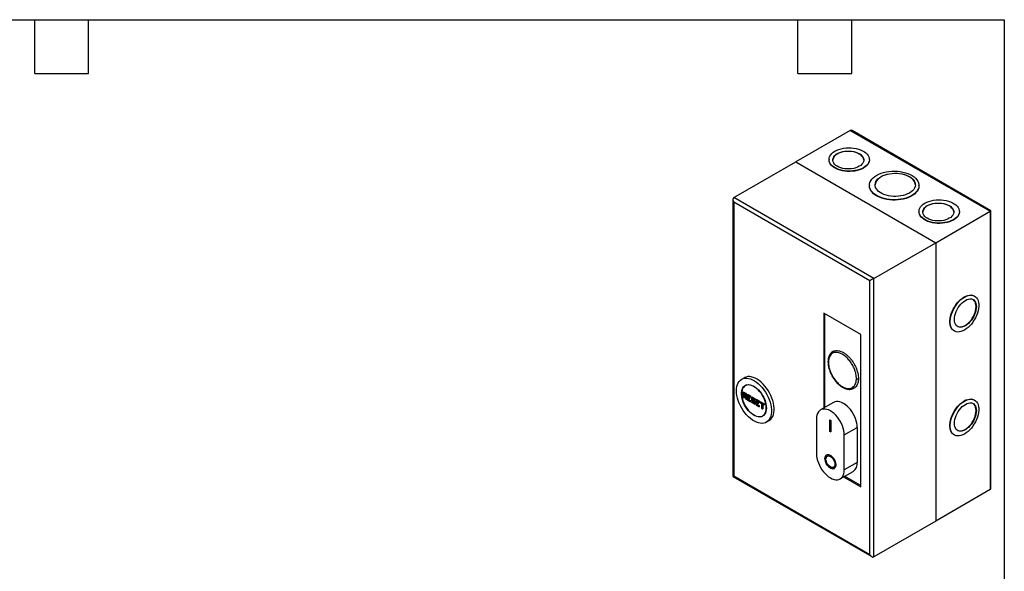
# Model space of a CAD drawing. Header units: millimetres. Extents: x 32 to 1365, y 32 to 1048.
# Tile 3 of 3: x 669 to 1365, y 658 to 1048. Entities that reach past the tile are written whole.
import ezdxf

# ---------------------------------------------------------------- set-up
doc = ezdxf.new("R2010")
doc.units = ezdxf.units.MM
doc.header["$LTSCALE"] = 5
doc.layers.add('TEXT', color=140, linetype='Continuous', lineweight=25)

msp = doc.modelspace()

# ---------------------------------------------------------------- linework, layer by layer
for p, q in [((1256.256, 969.524), (1217.718, 947.277)), ((1256.256, 969.524), (1355.25, 912.376)), ((1355.836, 912.714), (1257.67, 969.384)), ((1173.878, 921.969), (1217.718, 947.277)), ((1217.718, 947.277), (1316.713, 890.129)), ((1241.27, 948.951), (1241.27, 948.706)), ((1269.827, 948.706), (1269.827, 948.951)), ((1269.84, 930.582), (1269.84, 930.337)), ((1304.897, 930.337), (1304.897, 930.582)), ((1173.292, 920.674), (1173.292, 724.844)), ((1272.873, 864.82), (1173.878, 921.969)), ((1270.044, 863.187), (1173.878, 918.703)), ((1173.878, 918.703), (1173.878, 725.183)), ((1316.713, 890.129), (1355.25, 912.376)), ((1355.25, 912.376), (1355.25, 715.589)), ((1355.836, 716.884), (1355.836, 912.714)), ((1304.909, 912.213), (1304.909, 911.968)), ((1333.467, 911.968), (1333.467, 912.213)), ((1272.873, 864.82), (1316.713, 890.129)), ((1316.713, 890.129), (1316.713, 693.342)), ((1272.873, 668.034), (1272.873, 864.82)), ((1270.044, 669.667), (1270.044, 863.187)), ((1344.217, 852.357), (1344.005, 852.48)), ((1237.517, 840.321), (1237.517, 773.168)), ((1263.68, 825.217), (1237.517, 840.321)), ((1238.366, 773.657), (1238.366, 839.831)), ((1263.68, 717.434), (1263.68, 825.217)), ((1329.727, 827.748), (1329.939, 827.625)), ((1181.392, 794.64), (1179.412, 793.497)), ((1183.125, 789.636), (1182.012, 788.993)), ((1180.531, 784.706), (1180.531, 780.671)), ((1180.56, 780.688), (1180.531, 780.671)), ((1180.531, 780.671), (1181.055, 780.368)), ((1180.56, 784.77), (1182.681, 783.546)), ((1180.56, 784.607), (1182.54, 783.464)), ((1180.56, 780.688), (1180.56, 784.607)), ((1180.984, 780.443), (1180.56, 780.688)), ((1181.805, 781.847), (1180.984, 782.321)), ((1180.984, 782.321), (1180.984, 780.443)), ((1181.055, 783.913), (1182.045, 783.342)), ((1181.055, 782.77), (1181.055, 783.913)), ((1182.045, 782.199), (1181.055, 782.77)), ((1181.055, 782.246), (1181.787, 781.824)), ((1181.126, 783.838), (1182.016, 783.325)), ((1181.126, 782.205), (1181.126, 780.361)), ((1181.196, 782.852), (1181.196, 783.798)), ((1182.016, 782.379), (1181.196, 782.852)), ((1181.786, 781.825), (1182.222, 779.695)), ((1182.241, 779.718), (1181.805, 781.847)), ((1182.016, 783.325), (1182.016, 782.297)), ((1182.045, 783.342), (1182.045, 782.199)), ((1182.224, 781.605), (1182.66, 779.476)), ((1182.224, 781.605), (1182.54, 781.423)), ((1182.31, 781.522), (1182.611, 781.348)), ((1182.395, 781.473), (1182.823, 779.381)), ((1182.54, 783.464), (1182.54, 781.423)), ((1182.681, 783.546), (1182.681, 781.341)), ((1183.642, 782.91), (1183.642, 778.875)), ((1183.671, 782.974), (1185.793, 781.75)), ((1183.671, 782.811), (1185.651, 781.668)), ((1183.671, 778.892), (1183.671, 782.811)), ((1185.651, 781.015), (1184.096, 781.913)), ((1184.096, 781.913), (1184.096, 780.933)), ((1184.096, 780.933), (1184.944, 780.443)), ((1184.096, 780.28), (1184.096, 779.3)), ((1184.944, 779.79), (1184.096, 780.28)), ((1184.166, 781.838), (1185.722, 780.94)), ((1184.166, 780.205), (1185.015, 779.715)), ((1184.237, 781.797), (1184.237, 781.015)), ((1184.237, 781.015), (1185.085, 780.525)), ((1184.237, 780.164), (1184.237, 779.382)), ((1184.944, 780.443), (1184.944, 779.79)), ((1185.085, 780.525), (1185.085, 779.708)), ((1185.651, 781.668), (1185.651, 781.015)), ((1185.793, 781.75), (1185.793, 780.933)), ((1186.683, 781.154), (1186.683, 778.753)), ((1186.712, 781.219), (1188.833, 779.994)), ((1186.712, 781.056), (1188.692, 779.913)), ((1186.712, 778.769), (1186.712, 781.056)), ((1188.692, 779.096), (1187.136, 779.994)), ((1187.136, 779.994), (1187.136, 779.014)), ((1188.833, 779.994), (1188.833, 779.015)), ((1182.223, 779.694), (1182.746, 779.392)), ((1182.66, 779.476), (1182.241, 779.718)), ((1183.671, 778.892), (1183.642, 778.875)), ((1183.642, 778.875), (1185.722, 777.674)), ((1185.651, 777.749), (1183.671, 778.892)), ((1184.096, 779.3), (1185.651, 778.402)), ((1184.237, 779.382), (1185.793, 778.484)), ((1185.651, 777.749), (1185.651, 778.402)), ((1185.793, 778.484), (1185.793, 777.667)), ((1186.712, 778.769), (1186.683, 778.753)), ((1186.683, 778.753), (1188.132, 777.916)), ((1186.683, 777.888), (1186.683, 777.119)), ((1186.712, 777.136), (1186.683, 777.119)), ((1186.683, 777.119), (1188.762, 775.919)), ((1188.161, 777.933), (1186.712, 778.769)), ((1186.712, 777.953), (1188.132, 777.133)), ((1186.712, 777.136), (1186.712, 777.79)), ((1186.712, 777.79), (1188.161, 776.953)), ((1188.692, 775.993), (1186.712, 777.136)), ((1187.136, 779.014), (1188.692, 778.116)), ((1187.207, 779.92), (1188.762, 779.022)), ((1187.278, 779.879), (1187.278, 779.096)), ((1187.278, 779.096), (1188.833, 778.198)), ((1188.132, 777.916), (1188.132, 777.052)), ((1188.161, 777.933), (1188.161, 776.953)), ((1188.692, 779.913), (1188.692, 779.096)), ((1188.692, 778.116), (1188.692, 775.993)), ((1188.833, 778.198), (1188.833, 775.912)), ((1189.723, 779.399), (1189.723, 775.364)), ((1189.752, 775.381), (1189.723, 775.364)), ((1189.723, 775.364), (1191.803, 774.163)), ((1189.752, 779.464), (1191.874, 778.239)), ((1189.752, 779.301), (1191.732, 778.158)), ((1189.752, 775.381), (1189.752, 779.301)), ((1191.732, 774.238), (1189.752, 775.381)), ((1191.732, 777.504), (1190.177, 778.402)), ((1190.177, 778.402), (1190.177, 777.423)), ((1190.177, 777.423), (1191.025, 776.933)), ((1190.177, 776.769), (1190.177, 775.789)), ((1191.025, 776.279), (1190.177, 776.769)), ((1190.177, 775.789), (1191.732, 774.891)), ((1190.247, 778.328), (1191.803, 777.43)), ((1190.247, 776.695), (1191.096, 776.205)), ((1190.318, 778.287), (1190.318, 777.504)), ((1190.318, 777.504), (1191.167, 777.014)), ((1190.318, 776.654), (1190.318, 775.871)), ((1190.318, 775.871), (1191.874, 774.973)), ((1191.025, 776.933), (1191.025, 776.279)), ((1191.167, 777.014), (1191.167, 776.198)), ((1191.732, 778.158), (1191.732, 777.504)), ((1191.732, 774.238), (1191.732, 774.891)), ((1191.874, 778.239), (1191.874, 777.423)), ((1191.874, 774.973), (1191.874, 774.156)), ((1192.552, 777.766), (1192.552, 776.998)), ((1192.581, 777.014), (1192.552, 776.998)), ((1192.552, 776.998), (1193.612, 776.385)), ((1192.581, 777.831), (1195.409, 776.198)), ((1192.581, 777.668), (1195.268, 776.117)), ((1192.581, 777.014), (1192.581, 777.668)), ((1193.641, 776.402), (1192.581, 777.014)), ((1193.612, 776.385), (1193.612, 773.119)), ((1193.641, 773.136), (1193.612, 773.119)), ((1193.612, 773.119), (1194.278, 772.735)), ((1193.641, 773.136), (1193.641, 776.402)), ((1194.207, 772.809), (1193.641, 773.136)), ((1195.268, 775.463), (1194.207, 776.076)), ((1194.207, 776.076), (1194.207, 772.809)), ((1194.278, 776.001), (1195.339, 775.389)), ((1194.349, 775.96), (1194.349, 772.728)), ((1195.268, 776.117), (1195.268, 775.463)), ((1195.409, 776.198), (1195.409, 775.382)), ((1244.498, 777.197), (1235.305, 771.891)), ((1344.217, 778.869), (1344.005, 778.991)), ((1194.311, 767.689), (1195.424, 768.332)), ((1196.91, 763.185), (1198.89, 764.328)), ((1232.426, 765.527), (1232.426, 740.867)), ((1241.901, 764.874), (1242.608, 764.466)), ((1241.901, 756.709), (1241.901, 764.874)), ((1241.972, 764.834), (1241.972, 756.75)), ((1242.608, 764.466), (1242.608, 756.301)), ((1252.084, 754.179), (1261.276, 759.485)), ((1261.276, 759.485), (1261.276, 734.826)), ((1241.972, 756.75), (1241.901, 756.709)), ((1242.608, 756.301), (1241.901, 756.709)), ((1241.972, 756.75), (1242.608, 756.382)), ((1252.084, 729.519), (1252.084, 754.179)), ((1329.727, 754.259), (1329.939, 754.136)), ((1240.076, 739.213), (1240.005, 739.172)), ((1244.505, 731.378), (1244.575, 731.418)), ((1261.276, 734.826), (1252.084, 729.519)), ((1173.292, 724.844), (1271.458, 668.174)), ((1173.878, 725.183), (1270.044, 669.667)), ((1249.204, 723.155), (1258.397, 728.462)), ((1251.487, 724.473), (1263.68, 717.434)), ((1263.68, 718.414), (1252.335, 724.963)), ((1355.25, 715.589), (1316.713, 693.342)), ((1316.713, 693.342), (1272.873, 668.034))]:
    msp.add_line(p, q)
at = {"flags": 128}
for points in [[(1245.452, 954.78), (1246.797, 955.464), (1248.28, 956.046), (1249.878, 956.516), (1251.565, 956.867), (1253.315, 957.092), (1255.1, 957.19), (1256.892, 957.157), (1258.663, 956.995), (1260.385, 956.707), (1262.031, 956.295), (1263.574, 955.768), (1264.991, 955.134), (1266.259, 954.402), (1267.358, 953.584), (1268.271, 952.693), (1268.983, 951.743), (1269.483, 950.749), (1269.764, 949.727), (1269.82, 948.692), (1269.651, 947.661), (1269.26, 946.651), (1268.653, 945.677), (1267.839, 944.755), (1266.831, 943.899), (1265.645, 943.122), (1264.3, 942.438), (1262.817, 941.856), (1261.219, 941.386), (1259.532, 941.035), (1257.782, 940.809), (1255.997, 940.712), (1254.205, 940.745), (1252.434, 940.906), (1250.712, 941.195), (1249.066, 941.606), (1247.523, 942.133), (1246.106, 942.768), (1244.838, 943.5), (1243.739, 944.318), (1242.826, 945.209), (1242.114, 946.159), (1241.613, 947.153), (1241.333, 948.175), (1241.277, 949.21), (1241.445, 950.24), (1241.837, 951.251), (1242.444, 952.225), (1243.258, 953.147), (1244.266, 954.003), (1245.452, 954.78)], [(1247.133, 953.051), (1248.316, 953.643), (1249.633, 954.131), (1251.057, 954.507), (1252.559, 954.761), (1254.108, 954.89), (1255.673, 954.89), (1257.223, 954.761), (1258.725, 954.507), (1260.149, 954.131), (1261.466, 953.643), (1262.649, 953.051), (1263.674, 952.368), (1264.52, 951.608), (1265.171, 950.786), (1265.612, 949.918), (1265.834, 949.024), (1265.834, 948.12), (1265.612, 947.226), (1265.171, 946.359), (1264.52, 945.537), (1263.674, 944.776), (1262.649, 944.094), (1261.466, 943.502), (1260.149, 943.013), (1258.725, 942.638), (1257.223, 942.383), (1255.673, 942.255), (1254.108, 942.255), (1252.559, 942.383), (1251.057, 942.638), (1249.633, 943.013), (1248.316, 943.502), (1247.133, 944.094), (1246.108, 944.776), (1245.261, 945.537), (1244.611, 946.359), (1244.17, 947.226), (1243.947, 948.12), (1243.947, 949.024), (1244.17, 949.918), (1244.611, 950.786), (1245.261, 951.608), (1246.108, 952.368), (1247.133, 953.051)], [(1265.86, 948.45), (1265.834, 948.779), (1265.612, 949.674), (1265.171, 950.541), (1264.52, 951.363), (1263.674, 952.123), (1262.649, 952.806), (1261.466, 953.398), (1260.149, 953.886), (1258.725, 954.262), (1257.223, 954.516), (1255.673, 954.645), (1254.108, 954.645), (1252.559, 954.516), (1251.057, 954.262), (1249.633, 953.886), (1248.316, 953.398), (1247.133, 952.806)], [(1269.827, 948.706), (1269.82, 948.447), (1269.651, 947.416), (1269.26, 946.406), (1268.653, 945.432), (1267.839, 944.51), (1266.831, 943.654), (1265.645, 942.877), (1264.3, 942.193), (1262.817, 941.611), (1261.219, 941.141), (1259.532, 940.79), (1257.782, 940.564), (1255.997, 940.467), (1254.205, 940.5), (1252.434, 940.661), (1250.712, 940.95), (1249.066, 941.361), (1247.523, 941.888), (1246.106, 942.523), (1244.838, 943.255), (1243.739, 944.073), (1242.826, 944.964), (1242.114, 945.914), (1241.613, 946.908), (1241.333, 947.93), (1241.27, 948.706)], [(1274.974, 937.737), (1276.467, 938.506), (1278.103, 939.172), (1279.86, 939.726), (1281.714, 940.16), (1283.642, 940.47), (1285.619, 940.65), (1287.619, 940.7), (1289.615, 940.617), (1291.582, 940.404), (1293.494, 940.063), (1295.326, 939.598), (1297.055, 939.016), (1298.657, 938.323), (1300.112, 937.53), (1301.401, 936.646), (1302.507, 935.683), (1303.415, 934.654), (1304.115, 933.571), (1304.596, 932.45), (1304.852, 931.304), (1304.881, 930.148), (1304.681, 928.999), (1304.256, 927.87), (1303.61, 926.776), (1302.753, 925.732), (1301.695, 924.751), (1300.45, 923.847), (1299.035, 923.03), (1297.468, 922.311), (1295.769, 921.7), (1293.96, 921.206), (1292.066, 920.833), (1290.11, 920.587), (1288.119, 920.472), (1286.118, 920.488), (1284.133, 920.637), (1282.19, 920.914), (1280.315, 921.318), (1278.532, 921.843), (1276.864, 922.481), (1275.333, 923.225), (1273.958, 924.065), (1272.759, 924.99), (1271.75, 925.988), (1270.945, 927.046), (1270.354, 928.149), (1269.984, 929.285), (1269.841, 930.437), (1269.927, 931.592), (1270.24, 932.733), (1270.777, 933.846), (1271.529, 934.916), (1272.488, 935.93), (1273.642, 936.875), (1274.974, 937.737)], [(1278.075, 936.581), (1276.895, 935.808), (1275.891, 934.955), (1275.08, 934.037), (1274.476, 933.067), (1274.086, 932.061), (1273.918, 931.035), (1273.913, 930.899)], [(1278.075, 936.826), (1279.415, 937.507), (1280.892, 938.087), (1282.482, 938.555), (1284.162, 938.904), (1285.905, 939.129), (1287.683, 939.226), (1289.467, 939.193), (1291.231, 939.032), (1292.945, 938.745), (1294.584, 938.335), (1296.121, 937.81), (1297.532, 937.179), (1298.794, 936.45), (1299.889, 935.635), (1300.798, 934.748), (1301.507, 933.802), (1302.005, 932.812), (1302.284, 931.794), (1302.34, 930.764), (1302.172, 929.738), (1301.783, 928.732), (1301.178, 927.762), (1300.367, 926.844), (1299.364, 925.991), (1298.183, 925.218), (1296.844, 924.536), (1295.367, 923.957), (1293.776, 923.489), (1292.096, 923.14), (1290.353, 922.915), (1288.576, 922.818), (1286.791, 922.85), (1285.028, 923.011), (1283.313, 923.299), (1281.674, 923.708), (1280.137, 924.233), (1278.727, 924.865), (1277.464, 925.594), (1276.37, 926.408), (1275.461, 927.295), (1274.752, 928.241), (1274.253, 929.231), (1273.974, 930.249), (1273.918, 931.28), (1274.086, 932.306), (1274.476, 933.312), (1275.08, 934.282), (1275.891, 935.2), (1276.895, 936.053), (1278.075, 936.826)], [(1302.346, 930.899), (1302.284, 931.549), (1302.005, 932.567), (1301.507, 933.557), (1300.798, 934.503), (1299.889, 935.39), (1298.794, 936.205), (1297.532, 936.934), (1296.121, 937.566), (1294.584, 938.09), (1292.945, 938.5), (1291.231, 938.787), (1289.467, 938.948), (1287.683, 938.981), (1285.905, 938.884), (1284.162, 938.659), (1282.482, 938.31), (1280.892, 937.842), (1279.415, 937.262), (1278.075, 936.581)], [(1304.897, 930.337), (1304.881, 929.903), (1304.681, 928.754), (1304.256, 927.625), (1303.61, 926.531), (1302.753, 925.487), (1301.695, 924.506), (1300.45, 923.602), (1299.035, 922.785), (1297.468, 922.066), (1295.769, 921.455), (1293.96, 920.961), (1292.066, 920.588), (1290.11, 920.342), (1288.119, 920.227), (1286.118, 920.243), (1284.133, 920.392), (1282.19, 920.669), (1280.315, 921.073), (1278.532, 921.598), (1276.864, 922.236), (1275.333, 922.98), (1273.958, 923.82), (1272.759, 924.745), (1271.75, 925.743), (1270.945, 926.801), (1270.354, 927.904), (1269.984, 929.04), (1269.841, 930.192), (1269.84, 930.337)], [(1309.091, 918.041), (1310.436, 918.726), (1311.919, 919.308), (1313.517, 919.778), (1315.204, 920.128), (1316.954, 920.354), (1318.739, 920.451), (1320.532, 920.419), (1322.303, 920.257), (1324.025, 919.968), (1325.67, 919.557), (1327.214, 919.03), (1328.631, 918.396), (1329.899, 917.664), (1330.998, 916.846), (1331.91, 915.955), (1332.623, 915.005), (1333.123, 914.011), (1333.403, 912.988), (1333.46, 911.954), (1333.291, 910.923), (1332.9, 909.913), (1332.292, 908.939), (1331.478, 908.017), (1330.47, 907.16), (1329.285, 906.384), (1327.94, 905.699), (1326.456, 905.117), (1324.859, 904.648), (1323.172, 904.297), (1321.422, 904.071), (1319.636, 903.974), (1317.844, 904.006), (1316.073, 904.168), (1314.351, 904.457), (1312.706, 904.868), (1311.162, 905.395), (1309.745, 906.029), (1308.477, 906.761), (1307.378, 907.579), (1306.466, 908.47), (1305.753, 909.42), (1305.253, 910.414), (1304.973, 911.437), (1304.916, 912.471), (1305.085, 913.502), (1305.476, 914.512), (1306.084, 915.486), (1306.898, 916.409), (1307.906, 917.265), (1309.091, 918.041)], [(1310.774, 916.312), (1311.957, 916.903), (1313.274, 917.392), (1314.698, 917.767), (1316.2, 918.022), (1317.749, 918.151), (1319.315, 918.151), (1320.864, 918.022), (1322.366, 917.767), (1323.79, 917.392), (1325.107, 916.903), (1326.29, 916.312), (1327.315, 915.629), (1328.161, 914.868), (1328.812, 914.046), (1329.253, 913.179), (1329.475, 912.285), (1329.475, 911.381), (1329.253, 910.487), (1328.812, 909.62), (1328.161, 908.797), (1327.315, 908.037), (1326.29, 907.354), (1325.107, 906.763), (1323.79, 906.274), (1322.366, 905.899), (1320.864, 905.644), (1319.315, 905.515), (1317.749, 905.515), (1316.2, 905.644), (1314.698, 905.899), (1313.274, 906.274), (1311.957, 906.763), (1310.774, 907.354), (1309.749, 908.037), (1308.902, 908.797), (1308.252, 909.62), (1307.811, 910.487), (1307.588, 911.381), (1307.588, 912.285), (1307.811, 913.179), (1308.252, 914.046), (1308.902, 914.868), (1309.749, 915.629), (1310.774, 916.312)], [(1329.501, 911.71), (1329.475, 912.04), (1329.253, 912.934), (1328.812, 913.801), (1328.161, 914.623), (1327.315, 915.384), (1326.29, 916.067), (1325.107, 916.658), (1323.79, 917.147), (1322.366, 917.522), (1320.864, 917.777), (1319.315, 917.906), (1317.749, 917.906), (1316.2, 917.777), (1314.698, 917.522), (1313.274, 917.147), (1311.957, 916.658), (1310.774, 916.067)], [(1333.467, 911.968), (1333.46, 911.709), (1333.291, 910.678), (1332.9, 909.668), (1332.292, 908.694), (1331.478, 907.772), (1330.47, 906.915), (1329.285, 906.139), (1327.94, 905.454), (1326.456, 904.873), (1324.859, 904.403), (1323.172, 904.052), (1321.422, 903.826), (1319.636, 903.729), (1317.844, 903.761), (1316.073, 903.923), (1314.351, 904.212), (1312.706, 904.623), (1311.162, 905.15), (1309.745, 905.784), (1308.477, 906.516), (1307.378, 907.334), (1306.466, 908.225), (1305.753, 909.175), (1305.253, 910.169), (1304.973, 911.192), (1304.909, 911.968)], [(1329.727, 827.748), (1329.086, 828.191), (1328.341, 828.945), (1327.73, 829.876), (1327.263, 830.967), (1326.948, 832.204), (1326.789, 833.564), (1326.789, 835.029), (1326.948, 836.573), (1327.263, 838.173), (1327.73, 839.804), (1328.341, 841.44), (1329.086, 843.055), (1329.954, 844.623), (1330.931, 846.12), (1332.002, 847.523), (1333.149, 848.808), (1334.355, 849.957), (1335.6, 850.95), (1336.866, 851.773)], [(1337.078, 851.65), (1338.343, 852.289), (1339.589, 852.734), (1340.795, 852.977), (1341.942, 853.016), (1343.013, 852.85), (1343.99, 852.48), (1344.857, 851.914), (1345.603, 851.16), (1346.214, 850.229), (1346.68, 849.138), (1346.996, 847.901), (1347.155, 846.54), (1347.155, 845.076), (1346.996, 843.532), (1346.68, 841.932), (1346.214, 840.301), (1345.603, 838.665), (1344.857, 837.05), (1343.99, 835.482), (1343.013, 833.985), (1341.942, 832.582), (1340.795, 831.296), (1339.589, 830.148), (1338.343, 829.155), (1337.078, 828.332), (1335.812, 827.693), (1334.567, 827.249), (1333.361, 827.005), (1332.214, 826.966), (1331.143, 827.133), (1330.166, 827.502), (1329.298, 828.068), (1328.553, 828.823), (1327.942, 829.753), (1327.475, 830.845), (1327.16, 832.081), (1327.001, 833.442), (1327.001, 834.906), (1327.16, 836.451), (1327.475, 838.051), (1327.942, 839.682), (1328.553, 841.317), (1329.298, 842.932), (1330.166, 844.5), (1331.143, 845.998), (1332.214, 847.4), (1333.361, 848.686), (1334.567, 849.835), (1335.812, 850.828), (1337.078, 851.65)], [(1337.735, 849.328), (1338.839, 849.874), (1339.92, 850.227), (1340.958, 850.379), (1341.929, 850.327), (1342.815, 850.073), (1343.598, 849.621), (1344.261, 848.981), (1344.792, 848.165), (1345.179, 847.191), (1345.414, 846.078), (1345.493, 844.848), (1345.414, 843.528), (1345.179, 842.143), (1344.792, 840.722), (1344.261, 839.294), (1343.598, 837.888), (1342.815, 836.532), (1341.929, 835.254), (1340.958, 834.081), (1339.92, 833.036), (1338.839, 832.139), (1337.735, 831.411), (1336.631, 830.865), (1335.549, 830.512), (1334.512, 830.36), (1333.54, 830.412), (1332.654, 830.666), (1331.872, 831.118), (1331.208, 831.758), (1330.678, 832.574), (1330.291, 833.548), (1330.056, 834.662), (1329.977, 835.891), (1330.056, 837.212), (1330.291, 838.596), (1330.678, 840.017), (1331.208, 841.445), (1331.872, 842.852), (1332.654, 844.207), (1333.54, 845.485), (1334.512, 846.658), (1335.549, 847.704), (1336.631, 848.6), (1337.735, 849.328)], [(1332.144, 830.931), (1332.442, 830.789), (1333.328, 830.534), (1334.3, 830.482), (1335.337, 830.634), (1336.419, 830.987), (1337.523, 831.533), (1338.627, 832.262), (1339.708, 833.158), (1340.745, 834.203), (1341.717, 835.377), (1342.603, 836.654), (1343.386, 838.01), (1344.049, 839.416), (1344.58, 840.844), (1344.966, 842.265), (1345.202, 843.65), (1345.281, 844.971), (1345.202, 846.2), (1344.966, 847.313), (1344.58, 848.288), (1344.049, 849.103), (1343.386, 849.743), (1343.113, 849.931)], [(1336.866, 851.773), (1338.131, 852.411), (1339.377, 852.856), (1340.583, 853.1), (1341.73, 853.139), (1342.8, 852.972), (1343.777, 852.603), (1344.005, 852.48)], [(1175.787, 785.485), (1175.867, 787.067), (1176.108, 788.535), (1176.506, 789.871), (1177.056, 791.056), (1177.751, 792.076), (1178.582, 792.917), (1179.537, 793.567), (1180.605, 794.019), (1181.771, 794.267), (1183.021, 794.307), (1184.337, 794.139), (1185.704, 793.765), (1187.102, 793.189), (1188.515, 792.421), (1189.922, 791.468), (1191.307, 790.345), (1192.651, 789.065), (1193.936, 787.645), (1195.146, 786.104), (1196.265, 784.462), (1197.278, 782.74), (1198.172, 780.961), (1198.936, 779.147), (1199.559, 777.323), (1200.034, 775.513), (1200.354, 773.739), (1200.515, 772.025), (1200.515, 770.393), (1200.354, 768.865), (1200.034, 767.461), (1199.559, 766.198), (1198.936, 765.094), (1198.172, 764.163), (1197.278, 763.416), (1196.265, 762.864), (1195.146, 762.513), (1193.936, 762.369), (1192.651, 762.433), (1191.307, 762.705), (1189.922, 763.18), (1188.515, 763.853), (1187.102, 764.715), (1185.704, 765.755), (1184.337, 766.958), (1183.021, 768.31), (1181.771, 769.793), (1180.605, 771.387), (1179.537, 773.072), (1178.582, 774.826), (1177.751, 776.625), (1177.056, 778.447), (1176.506, 780.267), (1176.108, 782.062), (1175.867, 783.809), (1175.787, 785.485)], [(1198.89, 764.328), (1199.258, 764.559), (1200.152, 765.306), (1200.916, 766.237), (1201.539, 767.341), (1202.014, 768.604), (1202.334, 770.008), (1202.495, 771.536), (1202.495, 773.168), (1202.334, 774.882), (1202.014, 776.656), (1201.539, 778.466), (1200.916, 780.29), (1200.152, 782.104), (1199.258, 783.883), (1198.245, 785.605), (1197.126, 787.247), (1195.916, 788.788), (1194.631, 790.208), (1193.287, 791.488), (1191.902, 792.611), (1190.494, 793.564), (1189.082, 794.332), (1187.684, 794.908), (1186.317, 795.282), (1185.001, 795.45), (1183.751, 795.41), (1182.585, 795.162), (1181.517, 794.71), (1181.392, 794.64)], [(1197, 773.239), (1196.921, 771.924), (1196.686, 770.723), (1196.299, 769.659), (1195.766, 768.749), (1195.098, 768.011), (1194.306, 767.457), (1193.404, 767.097), (1192.409, 766.938), (1191.338, 766.982), (1190.21, 767.229), (1189.046, 767.675), (1187.866, 768.31), (1186.691, 769.125), (1185.542, 770.104), (1184.441, 771.23), (1183.405, 772.483), (1182.455, 773.841), (1181.606, 775.279), (1180.874, 776.771), (1180.272, 778.292), (1179.811, 779.813), (1179.499, 781.308), (1179.342, 782.75), (1179.342, 784.114), (1179.499, 785.374), (1179.811, 786.509), (1180.272, 787.499), (1180.874, 788.324), (1181.606, 788.972), (1182.455, 789.43), (1183.405, 789.69), (1184.441, 789.747), (1185.542, 789.601), (1186.691, 789.254), (1187.866, 788.713), (1189.046, 787.986), (1190.21, 787.087), (1191.338, 786.032), (1192.409, 784.84), (1193.404, 783.531), (1194.306, 782.131), (1195.098, 780.662), (1195.766, 779.152), (1196.299, 777.628), (1196.686, 776.116), (1196.921, 774.644), (1197, 773.239)], [(1179.464, 783.362), (1179.545, 781.948), (1179.786, 780.466), (1180.184, 778.945), (1180.73, 777.413), (1181.414, 775.898), (1182.225, 774.428), (1183.146, 773.031), (1184.16, 771.734), (1185.249, 770.559), (1186.392, 769.529), (1187.568, 768.664), (1188.755, 767.978), (1189.931, 767.486), (1191.074, 767.196), (1192.163, 767.114), (1193.177, 767.24), (1194.098, 767.574), (1194.908, 768.108), (1195.592, 768.833), (1196.139, 769.734), (1196.536, 770.797), (1196.778, 771.999), (1196.859, 773.32), (1196.778, 774.734), (1196.536, 776.216), (1196.139, 777.737), (1195.592, 779.27), (1194.908, 780.785), (1194.098, 782.254), (1193.177, 783.651), (1192.163, 784.949), (1191.074, 786.123), (1189.931, 787.153), (1188.755, 788.018), (1187.568, 788.704), (1186.392, 789.196), (1185.249, 789.486), (1184.16, 789.568), (1183.146, 789.442), (1182.225, 789.108), (1181.414, 788.574), (1180.73, 787.849), (1180.184, 786.948), (1179.786, 785.885), (1179.545, 784.683), (1179.464, 783.362)], [(1181.055, 782.77), (1181.07, 782.779), (1181.087, 782.789), (1181.106, 782.8), (1181.126, 782.811), (1181.145, 782.822), (1181.164, 782.833), (1181.181, 782.843), (1181.196, 782.852)], [(1182.045, 783.342), (1182.032, 783.334), (1182.023, 783.329), (1182.018, 783.326), (1182.016, 783.325)], [(1182.681, 783.546), (1182.668, 783.538), (1182.653, 783.529), (1182.636, 783.52), (1182.619, 783.51), (1182.602, 783.5), (1182.585, 783.49), (1182.568, 783.481), (1182.553, 783.472), (1182.54, 783.464)], [(1184.237, 781.015), (1184.224, 781.007), (1184.209, 780.998), (1184.192, 780.989), (1184.175, 780.979), (1184.158, 780.969), (1184.14, 780.959), (1184.124, 780.949), (1184.109, 780.941), (1184.096, 780.933)], [(1185.085, 780.525), (1185.072, 780.517), (1185.057, 780.508), (1185.041, 780.499), (1185.023, 780.489), (1185.006, 780.479), (1184.989, 780.469), (1184.973, 780.46), (1184.957, 780.451), (1184.944, 780.443)], [(1185.793, 781.75), (1185.779, 781.742), (1185.764, 781.733), (1185.748, 781.724), (1185.731, 781.714), (1185.713, 781.704), (1185.696, 781.694), (1185.68, 781.685), (1185.665, 781.676), (1185.651, 781.668)], [(1188.833, 779.994), (1188.82, 779.987), (1188.805, 779.978), (1188.788, 779.969), (1188.771, 779.959), (1188.754, 779.949), (1188.737, 779.939), (1188.72, 779.929), (1188.705, 779.921), (1188.692, 779.913)], [(1184.237, 779.382), (1184.224, 779.374), (1184.209, 779.365), (1184.192, 779.356), (1184.175, 779.346), (1184.158, 779.336), (1184.14, 779.326), (1184.124, 779.316), (1184.109, 779.308), (1184.096, 779.3)], [(1185.793, 778.484), (1185.779, 778.476), (1185.764, 778.467), (1185.748, 778.458), (1185.731, 778.448), (1185.713, 778.438), (1185.696, 778.428), (1185.68, 778.418), (1185.665, 778.41), (1185.651, 778.402)], [(1187.278, 779.096), (1187.264, 779.088), (1187.249, 779.08), (1187.233, 779.07), (1187.216, 779.06), (1187.198, 779.05), (1187.181, 779.04), (1187.165, 779.031), (1187.149, 779.022), (1187.136, 779.014)], [(1188.161, 777.933), (1188.15, 777.926), (1188.141, 777.921), (1188.135, 777.918), (1188.132, 777.916), (1188.132, 777.916)], [(1188.833, 778.198), (1188.82, 778.19), (1188.805, 778.182), (1188.788, 778.172), (1188.771, 778.162), (1188.754, 778.152), (1188.737, 778.142), (1188.72, 778.133), (1188.705, 778.124), (1188.692, 778.116)], [(1190.318, 777.504), (1190.305, 777.496), (1190.29, 777.488), (1190.273, 777.478), (1190.256, 777.468), (1190.239, 777.458), (1190.221, 777.448), (1190.205, 777.439), (1190.19, 777.43), (1190.177, 777.423)], [(1190.318, 775.871), (1190.305, 775.863), (1190.29, 775.855), (1190.273, 775.845), (1190.256, 775.835), (1190.239, 775.825), (1190.221, 775.815), (1190.205, 775.806), (1190.19, 775.797), (1190.177, 775.789)], [(1191.167, 777.014), (1191.153, 777.007), (1191.138, 776.998), (1191.122, 776.988), (1191.105, 776.979), (1191.087, 776.968), (1191.07, 776.959), (1191.054, 776.949), (1191.039, 776.94), (1191.025, 776.933)], [(1191.874, 778.239), (1191.86, 778.231), (1191.845, 778.223), (1191.829, 778.213), (1191.812, 778.203), (1191.794, 778.193), (1191.777, 778.183), (1191.761, 778.174), (1191.746, 778.165), (1191.732, 778.158)], [(1191.874, 774.973), (1191.86, 774.965), (1191.845, 774.957), (1191.829, 774.947), (1191.812, 774.937), (1191.794, 774.927), (1191.777, 774.917), (1191.761, 774.908), (1191.746, 774.899), (1191.732, 774.891)], [(1193.641, 776.402), (1193.629, 776.395), (1193.62, 776.39), (1193.614, 776.386), (1193.612, 776.385)], [(1195.409, 776.198), (1195.396, 776.19), (1195.381, 776.182), (1195.364, 776.172), (1195.347, 776.162), (1195.33, 776.152), (1195.313, 776.142), (1195.296, 776.133), (1195.281, 776.124), (1195.268, 776.117)], [(1261.276, 759.485), (1261.192, 761.015), (1260.941, 762.616), (1260.528, 764.261), (1259.959, 765.92), (1259.245, 767.567), (1258.397, 769.173), (1257.431, 770.71), (1256.362, 772.152), (1255.209, 773.474), (1253.991, 774.654), (1252.73, 775.672), (1251.447, 776.509), (1250.164, 777.153), (1248.903, 777.591), (1247.686, 777.817), (1246.533, 777.826), (1245.464, 777.618), (1244.498, 777.197)], [(1329.727, 754.259), (1329.086, 754.702), (1328.341, 755.456), (1327.73, 756.387), (1327.263, 757.479), (1326.948, 758.715), (1326.789, 760.076), (1326.789, 761.54), (1326.948, 763.084), (1327.263, 764.685), (1327.73, 766.315), (1328.341, 767.951), (1329.086, 769.566), (1329.954, 771.134), (1330.931, 772.632), (1332.002, 774.034), (1333.149, 775.32), (1334.355, 776.468), (1335.6, 777.462), (1336.866, 778.284)], [(1337.078, 778.162), (1338.343, 778.8), (1339.589, 779.245), (1340.795, 779.489), (1341.942, 779.528), (1343.013, 779.361), (1343.99, 778.992), (1344.857, 778.425), (1345.603, 777.671), (1346.214, 776.741), (1346.68, 775.649), (1346.996, 774.413), (1347.155, 773.052), (1347.155, 771.588), (1346.996, 770.043), (1346.68, 768.443), (1346.214, 766.812), (1345.603, 765.177), (1344.857, 763.562), (1343.99, 761.993), (1343.013, 760.496), (1341.942, 759.094), (1340.795, 757.808), (1339.589, 756.659), (1338.343, 755.666), (1337.078, 754.843), (1335.812, 754.205), (1334.567, 753.76), (1333.361, 753.516), (1332.214, 753.478), (1331.143, 753.644), (1330.166, 754.013), (1329.298, 754.58), (1328.553, 755.334), (1327.942, 756.264), (1327.475, 757.356), (1327.16, 758.592), (1327.001, 759.953), (1327.001, 761.418), (1327.16, 762.962), (1327.475, 764.562), (1327.942, 766.193), (1328.553, 767.829), (1329.298, 769.443), (1330.166, 771.012), (1331.143, 772.509), (1332.214, 773.912), (1333.361, 775.197), (1334.567, 776.346), (1335.812, 777.339), (1337.078, 778.162)], [(1337.735, 775.841), (1338.839, 776.387), (1339.92, 776.74), (1340.958, 776.892), (1341.929, 776.84), (1342.815, 776.586), (1343.598, 776.134), (1344.261, 775.494), (1344.792, 774.678), (1345.179, 773.704), (1345.414, 772.591), (1345.493, 771.361), (1345.414, 770.041), (1345.179, 768.656), (1344.792, 767.235), (1344.261, 765.807), (1343.598, 764.401), (1342.815, 763.045), (1341.929, 761.767), (1340.958, 760.594), (1339.92, 759.549), (1338.839, 758.652), (1337.735, 757.924), (1336.631, 757.378), (1335.549, 757.025), (1334.512, 756.873), (1333.54, 756.925), (1332.654, 757.179), (1331.872, 757.631), (1331.208, 758.272), (1330.678, 759.087), (1330.291, 760.061), (1330.056, 761.175), (1329.977, 762.404), (1330.056, 763.725), (1330.291, 765.109), (1330.678, 766.53), (1331.208, 767.958), (1331.872, 769.365), (1332.654, 770.72), (1333.54, 771.998), (1334.512, 773.171), (1335.549, 774.217), (1336.631, 775.113), (1337.735, 775.841)], [(1332.144, 757.444), (1332.442, 757.302), (1333.328, 757.047), (1334.3, 756.995), (1335.337, 757.147), (1336.419, 757.5), (1337.523, 758.046), (1338.627, 758.775), (1339.708, 759.671), (1340.745, 760.716), (1341.717, 761.89), (1342.603, 763.167), (1343.386, 764.523), (1344.049, 765.929), (1344.58, 767.357), (1344.966, 768.778), (1345.202, 770.163), (1345.281, 771.484), (1345.202, 772.713), (1344.966, 773.826), (1344.58, 774.801), (1344.049, 775.616), (1343.386, 776.256), (1343.113, 776.444)], [(1336.866, 778.284), (1338.131, 778.923), (1339.377, 779.367), (1340.583, 779.611), (1341.73, 779.65), (1342.8, 779.484), (1343.777, 779.114), (1344.005, 778.991)], [(1252.084, 754.179), (1252, 755.709), (1251.749, 757.31), (1251.335, 758.954), (1250.767, 760.614), (1250.053, 762.261), (1249.205, 763.866), (1248.238, 765.403), (1247.169, 766.845), (1246.016, 768.167), (1244.799, 769.347), (1243.538, 770.365), (1242.255, 771.203), (1240.972, 771.846), (1239.711, 772.284), (1238.494, 772.51), (1237.34, 772.519), (1236.271, 772.311), (1235.305, 771.89), (1234.457, 771.264), (1233.743, 770.441), (1233.174, 769.438), (1232.761, 768.271), (1232.51, 766.96), (1232.426, 765.527)], [(1232.426, 740.867), (1232.51, 739.337), (1232.761, 737.736), (1233.174, 736.092), (1233.743, 734.432), (1234.457, 732.785), (1235.305, 731.18), (1236.271, 729.643), (1237.34, 728.201), (1238.494, 726.879), (1239.711, 725.699), (1240.972, 724.681), (1242.255, 723.843), (1243.538, 723.2), (1244.799, 722.761), (1246.016, 722.536), (1247.169, 722.527), (1248.238, 722.735), (1249.205, 723.155), (1250.053, 723.782), (1250.767, 724.604), (1251.335, 725.608), (1251.749, 726.775), (1252, 728.086), (1252.084, 729.519)], [(1238.366, 737.52), (1238.445, 738.378), (1238.681, 739.109), (1239.063, 739.683), (1239.575, 740.077), (1240.198, 740.274), (1240.904, 740.266), (1241.666, 740.054), (1242.452, 739.646), (1243.23, 739.06), (1243.968, 738.318), (1244.635, 737.452), (1245.206, 736.497), (1245.655, 735.491), (1245.966, 734.477), (1246.124, 733.496), (1246.124, 732.587), (1245.966, 731.788), (1245.655, 731.132), (1245.206, 730.646), (1244.635, 730.349), (1243.968, 730.254), (1243.23, 730.364), (1242.452, 730.676), (1241.666, 731.176), (1240.904, 731.843), (1240.198, 732.651), (1239.575, 733.567), (1239.063, 734.552), (1238.681, 735.567), (1238.445, 736.57), (1238.366, 737.52)], [(1239.073, 737.112), (1239.153, 737.883), (1239.388, 738.524), (1239.767, 739.002), (1240.271, 739.293), (1240.874, 739.382), (1241.547, 739.266), (1242.255, 738.949), (1242.963, 738.448), (1243.635, 737.788), (1244.239, 737.002), (1244.743, 736.13), (1245.122, 735.214), (1245.357, 734.302), (1245.437, 733.438), (1245.357, 732.666), (1245.122, 732.026), (1244.743, 731.548), (1244.239, 731.257), (1243.635, 731.167), (1242.963, 731.284), (1242.255, 731.6), (1241.547, 732.101), (1240.874, 732.761), (1240.271, 733.547), (1239.767, 734.42), (1239.388, 735.336), (1239.153, 736.248), (1239.073, 737.112)], [(1240.076, 739.213), (1240.342, 739.334), (1240.945, 739.423), (1241.617, 739.307), (1242.326, 738.99), (1243.034, 738.489), (1243.706, 737.829), (1244.309, 737.043), (1244.813, 736.17), (1245.192, 735.255), (1245.428, 734.342), (1245.508, 733.479), (1245.428, 732.707), (1245.192, 732.066), (1244.813, 731.588), (1244.575, 731.418)], [(1238.436, 737.561), (1238.516, 736.611), (1238.752, 735.608), (1239.134, 734.593), (1239.646, 733.607), (1240.268, 732.692), (1240.975, 731.884), (1241.737, 731.216), (1242.523, 730.717), (1243.3, 730.405), (1244.038, 730.295), (1244.706, 730.39), (1245.075, 730.552)]]:
    msp.add_lwpolyline(points, dxfattribs=at)
for centre, radius, start, end in [((1249.394, 947.777), 5.514, 114.212742, 172.99049), ((1313.035, 911.038), 5.514, 114.212742, 172.99049), ((1241.174, 737.839), 2.752, 125.513716, 185.798464), ((1254.283, 734.156), 7.025, 305.841524, 5.470656)]:
    msp.add_arc(centre, radius, start, end)
for centre, major_axis, ratio, start_param, end_param in [((1257.67, 967.075), (-1.414, 2.449), 0.5773346, 5.4978278, 6.2831447), ((1175.292, 919.519), (-1.414, 2.449), 0.5773346, 6.2831447, 7.853941), ((1353.836, 911.559), (2, 1.155), 0.0000704, 0.0000406, 0.7853575), ((1271.458, 864.003), (2, 1.155), 0.0000704, 0.7853575, 2.3561539), ((1180.631, 784.648), (-0.071, 0.122), 0.5773346, 6.2831447, 7.853941), ((1181.055, 782.362), (-0.071, 0.122), 0.5773346, 1.5707557, 2.3562351), ((1181.055, 780.484), (-0.071, 0.122), 0.5773346, 1.5707557, 3.141552), ((1181.126, 783.954), (-0.071, 0.122), 0.5773346, 1.5707557, 2.3561539), ((1181.876, 781.888), (0.0888, 0.064), 0.1120775, 2.4064849, 3.091221), ((1182.116, 782.239), (-0.071, 0.122), 0.5773346, 0.7853575, 1.5707557), ((1182.295, 781.646), (-0.096, 0.133), 0.4974979, 1.5204246, 2.3059041), ((1182.611, 781.464), (-0.071, 0.122), 0.5773346, 1.5707557, 3.141552), ((1183.742, 782.852), (-0.071, 0.122), 0.5773346, 6.2831447, 7.853941), ((1184.166, 781.954), (-0.071, 0.122), 0.5773346, 1.5707557, 2.3562351), ((1184.166, 780.321), (-0.071, 0.122), 0.5773346, 1.5707557, 2.3562351), ((1185.722, 781.056), (-0.071, 0.122), 0.5773346, 1.5707557, 3.141552), ((1186.783, 781.097), (-0.071, 0.122), 0.5773346, 6.2831447, 7.853941), ((1187.207, 780.035), (-0.071, 0.122), 0.5773346, 1.5707557, 2.3562351), ((1182.311, 779.758), (0.0888, 0.064), 0.1120775, 2.4064849, 3.091221), ((1182.731, 779.516), (-0.096, 0.133), 0.4974979, 1.5204246, 3.091221), ((1185.015, 779.831), (-0.071, 0.122), 0.5773346, 1.5707557, 3.141552), ((1185.722, 777.79), (-0.071, 0.122), 0.5773346, 1.5707557, 3.141552), ((1186.783, 777.83), (-0.071, 0.122), 0.5773346, 6.2831447, 7.853941), ((1188.232, 776.994), (-0.071, 0.122), 0.5773346, 0.7853575, 1.5707557), ((1188.762, 779.137), (-0.071, 0.122), 0.5773346, 1.5707557, 3.141552), ((1188.762, 776.034), (-0.071, 0.122), 0.5773346, 1.5707557, 3.141552), ((1189.823, 779.341), (-0.071, 0.122), 0.5773346, 6.2831447, 7.853941), ((1190.247, 778.443), (-0.071, 0.122), 0.5773346, 1.5707557, 2.3562351), ((1190.247, 776.81), (-0.071, 0.122), 0.5773346, 1.5707557, 2.3562351), ((1191.096, 776.32), (-0.071, 0.122), 0.5773346, 1.5707557, 3.141552), ((1191.803, 777.545), (-0.071, 0.122), 0.5773346, 1.5707557, 3.141552), ((1191.803, 774.279), (-0.071, 0.122), 0.5773346, 1.5707557, 3.141552), ((1192.652, 777.709), (-0.071, 0.122), 0.5773346, 6.2831447, 7.853941), ((1194.278, 776.116), (-0.071, 0.122), 0.5773346, 1.5707557, 2.3562351), ((1195.339, 775.504), (-0.071, 0.122), 0.5773346, 1.5707557, 3.141552), ((1194.278, 772.85), (-0.071, 0.122), 0.5773346, 1.5707557, 3.141552), ((1175.292, 725.999), (2, 1.155), 0.0000704, 2.3561539, 3.141552), ((1353.836, 718.039), (-1.414, 2.449), 0.5773346, 3.141552, 3.9269502), ((1271.458, 670.483), (-1.414, 2.449), 0.5773346, 1.5707557, 3.141552)]:
    msp.add_ellipse(centre, major_axis=major_axis, ratio=ratio, start_param=start_param, end_param=end_param)
for points, knots in [([(1243.939, 813.175), (1243.541, 812.903), (1242.821, 812.414), (1242.048, 811.467), (1241.545, 810.616), (1241.17, 809.767), (1240.854, 808.766), (1240.601, 807.466), (1240.566, 806.441), (1240.548, 805.904)], [0, 0, 0, 0, 0.1910652, 0.3445525, 0.4650478, 0.5581639, 0.6839314, 0.8343494, 1, 1, 1, 1]), ([(1260.64, 794.066), (1260.64, 794.542), (1260.614, 795.063), (1260.49, 796.204), (1260.391, 796.825), (1260.096, 798.166), (1259.898, 798.887), (1259.379, 800.419), (1259.056, 801.23), (1258.264, 802.906), (1257.794, 803.772), (1256.704, 805.5), (1256.084, 806.361), (1254.714, 807.995), (1253.964, 808.768), (1252.39, 810.139), (1251.565, 810.736), (1249.915, 811.689), (1249.091, 812.044), (1247.516, 812.491), (1246.767, 812.583), (1245.396, 812.53), (1244.776, 812.386), (1243.686, 811.917), (1243.216, 811.593), (1242.425, 810.83), (1242.102, 810.393), (1241.582, 809.461), (1241.384, 808.968), (1241.089, 807.968), (1240.99, 807.461), (1240.866, 806.464), (1240.841, 805.972), (1240.841, 805.496)], [0, 0, 0, 0, 0.0625, 0.0625, 0.125, 0.125, 0.1875, 0.1875, 0.25, 0.25, 0.3125, 0.3125, 0.375, 0.375, 0.4375, 0.4375, 0.5, 0.5, 0.5625, 0.5625, 0.625, 0.625, 0.6875, 0.6875, 0.75, 0.75, 0.8125, 0.8125, 0.875, 0.875, 0.9375, 0.9375, 1, 1, 1, 1]), ([(1243.919, 813.128), (1243.986, 813.178), (1244.443, 813.525), (1245.5, 813.808), (1247.05, 813.944), (1248.747, 813.649), (1250.515, 812.988), (1252.31, 811.954), (1254.082, 810.594), (1255.777, 808.932), (1257.352, 807.027), (1258.755, 804.924), (1259.956, 802.689), (1260.911, 800.381), (1261.578, 798.136), (1261.979, 796), (1262.029, 794.711), (1262.054, 794.066)], [0, 0, 0, 0, 0.0122518, 0.0836639, 0.155076, 0.2264882, 0.2979003, 0.3693124, 0.4407246, 0.5121367, 0.5835488, 0.6549609, 0.7263731, 0.7977852, 0.8691973, 0.9345987, 1, 1, 1, 1]), ([(1240.548, 805.904), (1240.585, 805.098), (1240.657, 803.555), (1241.174, 801.268), (1241.816, 799.321), (1242.525, 797.639), (1243.322, 796.061), (1244.279, 794.466), (1245.369, 792.924), (1246.535, 791.524), (1247.702, 790.328), (1249.235, 788.981), (1250.703, 787.984), (1252.126, 787.27), (1253.184, 786.848), (1254.322, 786.541), (1255.506, 786.39), (1256.665, 786.421), (1257.854, 786.656), (1258.581, 787.017), (1258.955, 787.203)], [0, 0, 0, 0, 0.0816323, 0.1561646, 0.2165603, 0.2650569, 0.3159555, 0.36959, 0.4255719, 0.4800577, 0.5309311, 0.5775175, 0.6721502, 0.7061759, 0.7465716, 0.7971769, 0.84143, 0.8905133, 0.9436879, 1, 1, 1, 1]), ([(1240.841, 805.496), (1240.749, 805.56), (1240.579, 805.68), (1240.57, 805.834), (1240.565, 805.905)], [0, 0, 0, 0, 0.54071596, 1, 1, 1, 1]), ([(1240.841, 805.496), (1240.841, 805.019), (1240.866, 804.498), (1240.99, 803.357), (1241.089, 802.737), (1241.384, 801.396), (1241.582, 800.674), (1242.102, 799.142), (1242.425, 798.332), (1243.216, 796.655), (1243.686, 795.789), (1244.776, 794.062), (1245.396, 793.201), (1246.767, 791.566), (1247.516, 790.793), (1249.091, 789.422), (1249.915, 788.825), (1251.565, 787.873), (1252.39, 787.518), (1253.964, 787.071), (1254.714, 786.978), (1256.084, 787.031), (1256.704, 787.176), (1257.794, 787.645), (1258.264, 787.969), (1259.056, 788.731), (1259.379, 789.169), (1259.898, 790.1), (1260.096, 790.594), (1260.391, 791.594), (1260.49, 792.1), (1260.614, 793.098), (1260.64, 793.59), (1260.64, 794.066)], [0, 0, 0, 0, 0.0625, 0.0625, 0.125, 0.125, 0.1875, 0.1875, 0.25, 0.25, 0.3125, 0.3125, 0.375, 0.375, 0.4375, 0.4375, 0.5, 0.5, 0.5625, 0.5625, 0.625, 0.625, 0.6875, 0.6875, 0.75, 0.75, 0.8125, 0.8125, 0.875, 0.875, 0.9375, 0.9375, 1, 1, 1, 1]), ([(1262.054, 794.066), (1262.035, 793.531), (1261.993, 792.321), (1261.616, 790.653), (1260.942, 789.125), (1260.033, 787.923), (1259.248, 787.417), (1258.872, 787.175)], [0, 0, 0, 0, 0.16845383, 0.38083155, 0.59320927, 0.805587, 1, 1, 1, 1]), ([(1260.64, 794.066), (1260.723, 794.018), (1260.828, 793.975), (1261.071, 793.914), (1261.209, 793.897), (1261.485, 793.897), (1261.622, 793.914), (1261.865, 793.975), (1261.97, 794.018), (1262.054, 794.066)], [0, 0, 0, 0, 0.25, 0.25, 0.5, 0.5, 0.75, 0.75, 1, 1, 1, 1])]:
    msp.add_open_spline(points, degree=3, knots=knots)
at = {"layer": 'TEXT'}
for p, q in [((31.75, 1047.75), (1365.25, 1047.75)), ((679.45, 1009.65), (679.45, 1047.75)), ((717.55, 1009.65), (717.55, 1047.75)), ((1219.2, 1009.65), (1219.2, 1047.75)), ((1257.3, 1009.65), (1257.3, 1047.75)), ((1365.25, 1047.75), (1365.25, 31.75)), ((679.45, 1009.65), (717.55, 1009.65)), ((1219.2, 1009.65), (1257.3, 1009.65))]:
    msp.add_line(p, q, dxfattribs=at)

doc.saveas('drawing.dxf')
